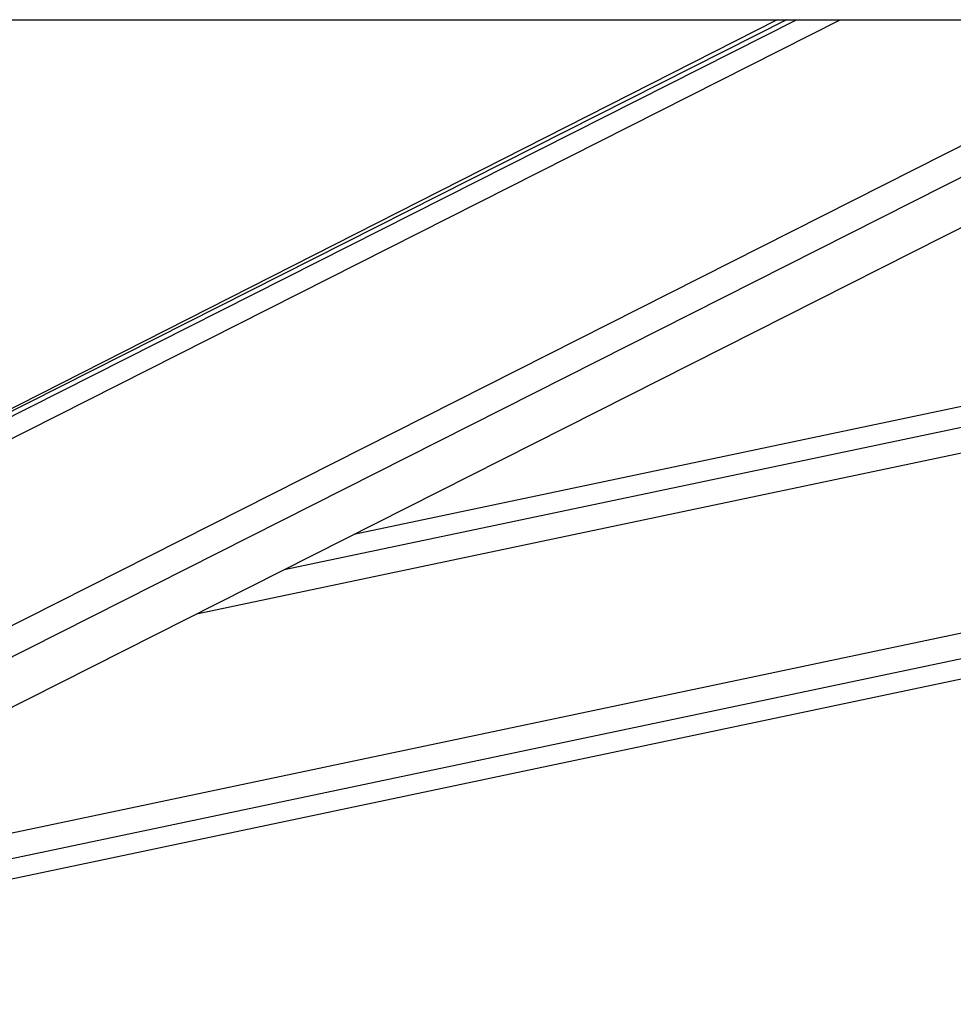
# Model space of a CAD drawing. Header units: millimetres. Extents: x 1508 to 17407, y 390 to 16320.
# Tile 20 of 66: x 6500 to 6682, y 5708 to 5901. Entities that reach past the tile are written whole.
import ezdxf

# ---------------------------------------------------------------- set-up
doc = ezdxf.new("R2010")
doc.units = ezdxf.units.MM
doc.header["$LTSCALE"] = 2
doc.layers.add('COMPONENT_GEOMETRY', color=7, linetype='Continuous')
doc.styles.add('SLDTEXTSTYLE0', font='TXT', dxfattribs={"width": 0.75})
doc.dimstyles.new('SLDDIMSTYLE1', dxfattribs={"dimtxt": 100, "dimasz": 6.604, "dimexe": 0, "dimexo": 0.0625, "dimgap": 25, "dimtad": 0, "dimtih": 1, "dimtoh": 1, "dimdec": 0, "dimrnd": 1e-09, "dimzin": 12, "dimdsep": 46, "dimtxsty": 'SLDTEXTSTYLE0', "dimsah": 1, "dimcen": 0.09, "dimadec": 0, "dimazin": 3, "dimtfac": 1, "dimtdec": 0, "dimtofl": 0, "dimtmove": 0, "dimatfit": 3, "dimfxl": 1, "dimfrac": 2, "dimtolj": 1, "dimtzin": 12, "dimarcsym": 0})

# ---------------------------------------------------------------- blocks, each defined once
blk = doc.blocks.new('_D_5')
at = {"layer": 'COMPONENT_GEOMETRY', "color": 7}
for p, q in [((8881.73, 5900.55), (9410.21, 5900.55)), ((9403.86, 5900.55), (9403.86, 3831.64)), ((9203.79, 3811.33), (9173.32, 3811.33)), ((9173.32, 3811.33), (9173.32, 3652.58)), ((9603.93, 3811.33), (9634.4, 3811.33)), ((9634.4, 3811.33), (9634.4, 3652.58)), ((9173.32, 3652.58), (9203.79, 3652.58)), ((9634.4, 3652.58), (9603.93, 3652.58)), ((9403.86, 1434.05), (9403.86, 3502.96)), ((3768.31, 1434.05), (9410.21, 1434.05))]:
    blk.add_line(p, q, dxfattribs=at)
for points in [[(9403.86, 5900.55), (9402.84, 5893.95), (9404.88, 5893.95)], [(9403.86, 1434.05), (9404.88, 1440.65), (9402.84, 1440.65)]]:
    blk.add_solid(points, dxfattribs=at)
at = {"layer": 'COMPONENT_GEOMETRY', "color": 7, "char_height": 100, "attachment_point": 1, "style": 'SLDTEXTSTYLE0'}
for s, insert in [('7\'3.92"', (9203.79, 3781.48)), ('2233', (9256.08, 3631.87))]:
    blk.add_mtext(s, dxfattribs=dict(at, insert=insert))

msp = doc.modelspace()

# ---------------------------------------------------------------- linework, layer by layer
at = {"color": 7, "linetype": 'Continuous', "lineweight": 25}
for p, q in [((6310.54, 5900.55), (8850.45, 5900.55)), ((6649.33, 5900.55), (6405.45, 5777.28)), ((6647.5, 5900.55), (6409.42, 5779.58)), ((6427.11, 5730.45), (6763.63, 5900.55)), ((6465.25, 5725.99), (7294.48, 5900.55)), ((7042.05, 5900.55), (6564.91, 5800.11))]:
    msp.add_line(p, q, dxfattribs=at)
at = {"color": 8, "linetype": 'Continuous', "lineweight": 25}
for p, q in [((6401.57, 5770.01), (6659.82, 5900.55)), ((6402.21, 5774.66), (6651.28, 5900.55)), ((6409.78, 5737.67), (6732.04, 5900.55)), ((6412.77, 5733.03), (6744.2, 5900.55)), ((6463.44, 5734.61), (7251.74, 5900.55)), ((6464.45, 5729.79), (7275.62, 5900.55)), ((6534.27, 5784.62), (7084.99, 5900.55)), ((6551.34, 5793.25), (7061.07, 5900.55))]:
    msp.add_line(p, q, dxfattribs=at)

# ---------------------------------------------------------------- dimensions: what is measured, and where the dimension line sits
at = {"layer": 'COMPONENT_GEOMETRY', "color": 7}
dim = msp.add_linear_dim(base=(9403.8607, 1434.0453), p1=(8879.1875, 5900.5549), p2=(3765.7705, 1434.0453), angle=90, dimstyle='SLDDIMSTYLE1', dxfattribs=at)
dim.commit()
dim.dimension.update_dxf_attribs({"geometry": '_D_5', "text_midpoint": (9403.8607, 3667.3001), "dimtype": 160})

doc.saveas('drawing.dxf')
